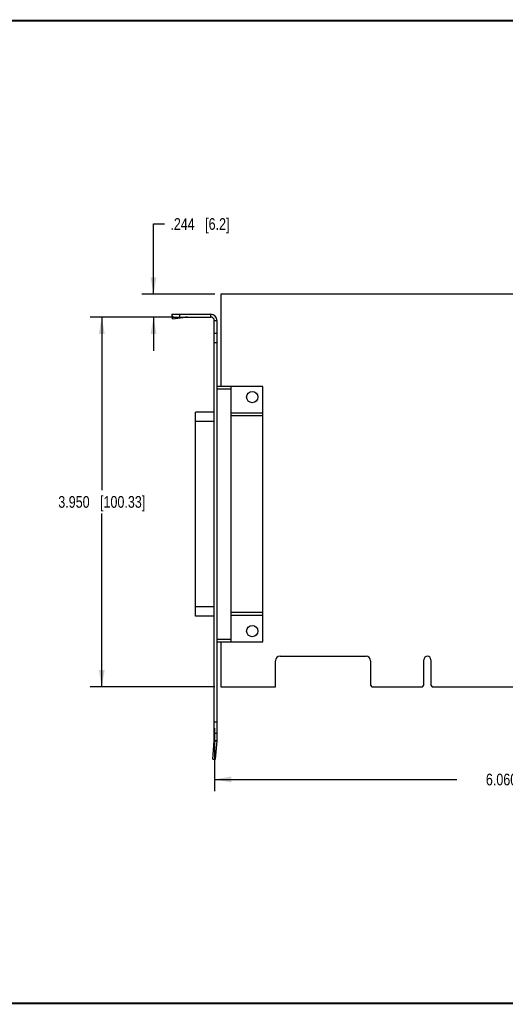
# Model space of a CAD drawing. Header units: inches. Extents: x 0.2 to 16.8, y 0.2 to 10.8.
# Tile 2 of 11: x 6.2 to 11.4, y 0.2 to 10.8. Entities that reach past the tile are written whole.
import ezdxf

# ---------------------------------------------------------------- set-up
doc = ezdxf.new("R2010")
doc.units = ezdxf.units.IN
doc.header["$LTSCALE"] = 0.935
doc.header["$MEASUREMENT"] = 0
doc.layers.get('0').update_dxf_attribs({"linetype": 'CONTINUOUS'})
doc.layers.add('DIMENSIONS', color=7, linetype='CONTINUOUS')
doc.styles.get("Standard").update_dxf_attribs({"font": 'txt', "width": 0.8})
doc.dimstyles.new('DIMSTYLE_1', dxfattribs={"dimtxt": 0.125, "dimasz": 0.18, "dimexe": 0.18, "dimexo": 0.0625, "dimgap": 0.09, "dimtad": 0, "dimtih": 1, "dimtoh": 1, "dimdec": 3, "dimzin": 4, "dimdsep": 46, "dimtxsty": 'STANDARD', "dimblk": '_FILLED', "dimblk1": '_FILLED', "dimblk2": '_FILLED', "dimcen": 0.09, "dimadec": 0, "dimazin": 0, "dimtp": 0.01, "dimtm": 0.01, "dimtfac": 1, "dimtdec": 3, "dimtofl": 0, "dimtmove": 0, "dimatfit": 3, "dimldrblk": '_FILLED', "dimfxl": 1, "dimtolj": 1, "dimtzin": 4, "dimarcsym": 0})

# ---------------------------------------------------------------- blocks, each defined once
blk = doc.blocks.new('_FILLED')
at = {"color": 0, "linetype": 'BYBLOCK'}
blk.add_solid([(0, 0), (-1, 0.174), (-1, -0.174)], dxfattribs=at)
blk = doc.blocks.new('*D1')
at = {"layer": 'DIMENSIONS', "color": 2, "linetype": 'CONTINUOUS'}
for p, q in [((14.306, 3.904), (14.306, 2.526)), ((8.246, 3.2), (8.246, 2.526)), ((8.246, 2.651), (10.838, 2.651)), ((14.306, 2.651), (12.388, 2.651))]:
    blk.add_line(p, q, dxfattribs=at)
at = {"layer": 'DIMENSIONS', "color": 2, "linetype": 'CONTINUOUS', "xscale": 0.18, "yscale": 0.18, "zscale": 0.18, "rotation": 180}
blk.add_blockref('_FILLED', (8.246, 2.651), dxfattribs=at)
at = {"layer": 'DIMENSIONS', "color": 2, "linetype": 'CONTINUOUS', "xscale": 0.18, "yscale": 0.18, "zscale": 0.18}
blk.add_blockref('_FILLED', (14.306, 2.651), dxfattribs=at)
at = {"layer": 'DIMENSIONS', "color": 2, "linetype": 'CONTINUOUS', "insert": (11.613, 2.713), "char_height": 0.125, "width": 1.425, "attachment_point": 2, "line_spacing_factor": 0.9}
blk.add_mtext('6.060{\\Ftxt.shx;\\W1.000000;\\H0.125000; }[153.92]', dxfattribs=at)
blk = doc.blocks.new('*D2')
at = {"layer": 'DIMENSIONS', "color": 2, "linetype": 'CONTINUOUS'}
for p, q in [((7.596, 7.836), (7.596, 8.586)), ((7.596, 8.586), (7.714, 8.586)), ((8.252, 7.836), (7.471, 7.836)), ((7.813, 7.592), (7.471, 7.592)), ((7.596, 7.592), (7.596, 7.232))]:
    blk.add_line(p, q, dxfattribs=at)
at = {"layer": 'DIMENSIONS', "color": 2, "linetype": 'CONTINUOUS', "xscale": 0.18, "yscale": 0.18, "zscale": 0.18}
for p, rotation in [((7.596, 7.836), 270), ((7.596, 7.592), 90)]:
    blk.add_blockref('_FILLED', p, dxfattribs=dict(at, rotation=rotation))
at = {"layer": 'DIMENSIONS', "color": 2, "linetype": 'CONTINUOUS', "insert": (7.776, 8.648), "char_height": 0.125, "width": 1.025, "attachment_point": 1, "line_spacing_factor": 0.9}
blk.add_mtext('.244{\\Ftxt.shx;\\W1.000000;\\H0.125000; }[6.2]', dxfattribs=at)
blk = doc.blocks.new('*D3')
at = {"layer": 'DIMENSIONS', "color": 2, "linetype": 'CONTINUOUS'}
for p, q in [((7.813, 7.592), (6.918, 7.592)), ((7.043, 7.592), (7.043, 5.742)), ((7.043, 3.642), (7.043, 5.492)), ((8.252, 3.642), (6.918, 3.642))]:
    blk.add_line(p, q, dxfattribs=at)
at = {"layer": 'DIMENSIONS', "color": 2, "linetype": 'CONTINUOUS', "xscale": 0.18, "yscale": 0.18, "zscale": 0.18}
for p, rotation in [((7.043, 7.592), 90), ((7.043, 3.642), 270)]:
    blk.add_blockref('_FILLED', p, dxfattribs=dict(at, rotation=rotation))
at = {"layer": 'DIMENSIONS', "color": 2, "linetype": 'CONTINUOUS', "insert": (7.043, 5.679), "char_height": 0.125, "width": 1.425, "attachment_point": 2, "line_spacing_factor": 0.9}
blk.add_mtext('3.950{\\Ftxt.shx;\\W1.000000;\\H0.125000; }[100.33]', dxfattribs=at)

msp = doc.modelspace()

# ---------------------------------------------------------------- linework, layer by layer
at = {"color": 7, "linetype": 'CONTINUOUS'}
for p, q in [((8.3149, 7.8358), (8.3149, 6.8503)), ((14.3059, 7.8358), (8.3149, 7.8358)), ((7.7933, 7.6196), (7.7945, 7.6013)), ((7.7933, 7.6196), (7.7959, 7.6003)), ((7.7984, 7.5723), (7.7945, 7.6013)), ((7.7959, 7.5918), (7.7959, 7.6218)), ((7.7959, 7.6218), (8.2059, 7.6218)), ((7.7959, 7.5918), (8.2059, 7.5918)), ((7.7972, 7.5906), (7.7984, 7.5723)), ((7.7972, 7.5906), (7.9389, 7.5906)), ((7.7984, 7.5723), (7.9389, 7.5906)), ((7.8759, 7.5918), (7.8759, 7.6218)), ((8.2059, 7.6218), (8.2059, 7.5918)), ((8.2459, 3.0678), (8.2459, 7.5518)), ((8.2759, 7.5518), (8.2459, 7.5518)), ((8.2759, 3.0678), (8.2759, 7.5518)), ((8.2759, 7.4148), (8.2459, 7.4148)), ((8.2759, 7.3148), (8.2459, 7.3148)), ((8.7639, 6.8503), (8.2759, 6.8503)), ((8.4259, 4.1213), (8.4259, 6.8503)), ((8.7639, 4.1213), (8.7639, 6.8503)), ((8.4259, 6.8203), (8.2759, 6.8203)), ((8.0459, 4.3948), (8.0459, 6.5768)), ((8.2459, 6.5768), (8.0459, 6.5768)), ((8.7639, 6.5648), (8.4259, 6.5648)), ((8.7639, 6.5348), (8.4259, 6.5348)), ((8.2459, 6.4768), (8.0459, 6.4768)), ((8.2459, 4.4948), (8.0459, 4.4948)), ((8.4259, 4.4368), (8.7639, 4.4368)), ((8.2459, 4.3948), (8.0459, 4.3948)), ((8.4259, 4.4068), (8.7639, 4.4068)), ((8.2759, 4.1513), (8.4259, 4.1513)), ((8.2759, 4.1213), (8.7639, 4.1213)), ((8.3149, 4.1213), (8.3149, 3.6418)), ((8.9009, 3.6418), (8.9009, 3.9198)), ((8.9479, 3.9668), (9.8679, 3.9668)), ((9.9149, 3.9198), (9.9149, 3.6568)), ((10.4864, 3.6568), (10.4864, 3.9303)), ((10.5594, 3.9303), (10.5594, 3.6568)), ((8.3149, 3.6418), (8.9009, 3.6418)), ((9.9149, 3.6568), (9.9299, 3.6418)), ((9.9299, 3.6418), (10.4714, 3.6418)), ((10.4714, 3.6418), (10.4864, 3.6568)), ((10.5594, 3.6568), (10.5744, 3.6418)), ((10.5744, 3.6418), (12.3714, 3.6418)), ((8.2759, 3.2629), (8.2459, 3.2629)), ((8.2286, 2.8694), (8.2457, 3.0648)), ((8.2457, 3.0648), (8.2756, 3.0622)), ((8.2759, 3.1418), (8.2459, 3.1418)), ((8.2459, 3.0678), (8.2759, 3.0678)), ((8.2585, 2.8668), (8.2756, 3.0622)), ((8.2356, 2.9491), (8.2655, 2.9465)), ((8.2286, 2.8694), (8.2585, 2.8668))]:
    msp.add_line(p, q, dxfattribs=at)
at = {"color": 7, "linetype": 'CONTINUOUS', "const_width": 0.02}
for points in [[(16.75, 10.7586), (0.25, 10.7586)], [(0.25, 0.2586), (16.75, 0.2586)]]:
    msp.add_lwpolyline(points, dxfattribs=at)
at = {"color": 7, "linetype": 'CONTINUOUS'}
for centre in [(8.6509, 6.7358), (8.6509, 4.2358)]:
    msp.add_circle(centre, 0.06, dxfattribs=at)
for centre, radius, start, end in [((7.9609, 7.3866), 0.2052, 90.01921, 96.1799), ((8.2059, 7.5518), 0.07, 0, 90), ((8.2059, 7.5518), 0.04, 0, 90), ((8.9479, 3.9198), 0.047, 90, 180), ((9.8679, 3.9198), 0.047, 0, 90), ((10.5229, 3.9303), 0.0365, 0, 180), ((8.2109, 3.0678), 0.035, 355, 360), ((8.2109, 3.0678), 0.065, 355, 360)]:
    msp.add_arc(centre, radius, start, end, dxfattribs=at)
for points, knots in [([(7.7959, 7.6218), (7.7958, 7.6218), (7.7955, 7.6218), (7.7951, 7.6216), (7.7945, 7.6213), (7.7938, 7.6205), (7.7935, 7.6199), (7.7933, 7.6196)], [0, 0, 0, 0, 0.0946561, 0.1929937, 0.4124721, 0.6780176, 1, 1, 1, 1]), ([(7.7959, 7.5918), (7.7959, 7.5918), (7.796, 7.5918), (7.7962, 7.5917), (7.7964, 7.5916), (7.7966, 7.5915), (7.7969, 7.5911), (7.7971, 7.5908), (7.7972, 7.5906)], [0, 0, 0, 0, 0.0858635, 0.1767971, 0.2770528, 0.3897916, 0.6605564, 1, 1, 1, 1])]:
    msp.add_open_spline(points, degree=3, knots=knots, dxfattribs=at)

# ---------------------------------------------------------------- dimensions: what is measured, and where the dimension line sits
at = {"layer": 'DIMENSIONS', "color": 2, "linetype": 'CONTINUOUS'}
for base, p1, p2, angle, picture, middle in [((7.5962, 7.8358), (7.8134, 7.5918), (8.2524, 7.8358), 90, '*D2', (8.2887, 8.5858)), ((7.0433, 3.6418), (7.8134, 7.5918), (8.2524, 3.6418), 270, '*D3', (6.8933, 5.6168)), ((8.2459, 2.6505), (14.3059, 3.9043), (8.2459, 3.2004), 180, '*D1', (11.4632, 2.6505))]:
    dim = msp.add_linear_dim(base=base, p1=p1, p2=p2, angle=angle, dimstyle='DIMSTYLE_1', dxfattribs=at)
    dim.commit()
    dim.dimension.update_dxf_attribs({"geometry": picture, "text_midpoint": middle, "dimtype": 160})

doc.saveas('drawing.dxf')
